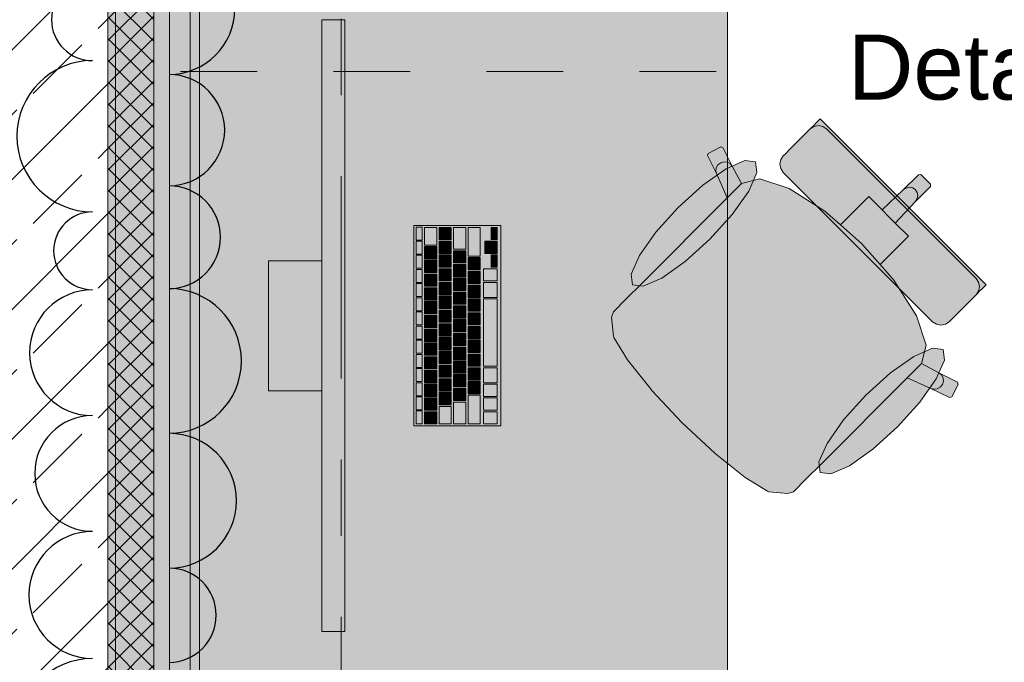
# Model space of a CAD drawing. Header units: metres. Extents: x -3.6 to 84.5, y -11 to 16.8.
# Tile 32 of 256: x 0.11 to 1.397, y 11.518 to 12.358. Entities that reach past the tile are written whole.
import ezdxf

# ---------------------------------------------------------------- set-up
doc = ezdxf.new("R2010")
doc.units = ezdxf.units.M
doc.header["$MEASUREMENT"] = 0
doc.linetypes.add('Strichlinie doppelt', pattern=[0.546806, 0.264583, -0.105833, 0.070556, -0.105833])
doc.linetypes.add('Strichlinie eng', pattern=[0.115, 0.075, -0.04])
for name, color, linetype in [('208 - Marker.Detail', 7, 'Continuous'), ('209 - Marker.Änderung', 7, 'Continuous'), ('451 - Universal.Achsen Raster', 7, 'Continuous'), ('604 - Struktur.Wand Aussen', 7, 'Continuous'), ('701 - Einrichtung.Möbel', 7, 'Continuous'), ('Abbruch_605 - Struktur.Wand Innen', 7, 'Continuous'), ('Neubau_653 - Abdeckung.TB Verkofferung', 7, 'Continuous')]:
    doc.layers.add(name, color=color, linetype=linetype)
doc.styles.add('ERSTELLTER_STIL_2', font='txt')
doc.linetypes.add('Abbruch 1', pattern='A,0,[1,2022.0244.A_L5A-PL04.05_iB_Deckenspiegel 3.OG1.Shx,S=0.001984,R=0,X=0,Y=0],-0.25,0', length=0.25)
pattern_1 = [(45, (0, 0), (-0.01767767, 0.01767767), [0, -0.025])]

msp = doc.modelspace()

# ---------------------------------------------------------------- hatches: boundary and pattern name
at = {"layer": '604 - Struktur.Wand Aussen', "linetype": 'Continuous', "lineweight": 0, "true_color": 0x000000}
h = msp.add_hatch(dxfattribs=at)
h.set_pattern_fill('Beton__Stahlbeton_0001', color=18, style=0, pattern_type=2)
h.set_pattern_definition([(45, (0, 0), (-0.0848528, 0.0848528), []), (45, (-0.04243, 0.04243), (-0.0848528, 0.0848528), [0.09, -0.03])])
h.paths.add_polyline_path([(-0.015, 13.455), (-0.015, 7.895), (0.105, 7.895), (0.175, 7.895), (0.225, 7.895), (0.225, 13.455)])
h = msp.add_hatch(dxfattribs=at)
h.set_pattern_fill('Gips_0001', color=18, style=0, pattern_type=2)
h.set_pattern_definition(pattern_1)
h.paths.add_polyline_path([(0.235, 8.51), (0.235, 13.445), (0.225, 13.445), (0.225, 8.51)])
at = {"layer": '701 - Einrichtung.Möbel', "linetype": 'Continuous', "lineweight": 0, "true_color": 0x3a3a3a}
for points in [[(0.235, 10.69), (2.435, 10.69), (2.435, 11.49), (1.035, 11.49), (1.035, 12.69), (0.235, 12.69)], [(0.5349, 11.5578), (0.5349, 12.3578), (0.5049, 12.3578), (0.5049, 11.5578)], [(1.108, 12.1582), (1.2056, 12.0606), (1.2648, 12.1197), (1.1563, 12.2282), (1.151, 12.2229), (1.1486, 12.2205), (1.1431, 12.215), (1.1406, 12.2125), (1.1335, 12.2054), (1.1161, 12.188), (1.1103, 12.1822), (1.1079, 12.1798), (1.1046, 12.1749), (1.1035, 12.169), (1.1047, 12.1632)], [(0.922, 12.0123), (0.9025, 11.9928), (0.8858, 11.9761), (0.8835, 11.9691), (0.8858, 11.9439), (0.8864, 11.9424), (0.9042, 11.913), (0.9357, 11.8739), (0.9362, 11.8733), (0.9759, 11.8309), (1.2941, 12.1491), (1.2879, 12.1553), (1.2847, 12.1552), (1.2648, 12.1353), (1.237, 12.1093), (1.2199, 12.1265), (1.2037, 12.1104), (1.1829, 12.0895), (1.1624, 12.1074), (1.1156, 12.137), (1.0773, 12.1497), (1.0534, 12.1436), (1.0411, 12.1663), (1.029, 12.1907), (1.0261, 12.1916), (1.0099, 12.1831), (1.0089, 12.1801), (1.0209, 12.1558), (1.0347, 12.1251)], [(0.9706, 12.1122), (0.9414, 12.0799), (0.9198, 12.0494), (0.9091, 12.0252), (0.9109, 12.0112), (0.9249, 12.0094), (0.9491, 12.0201), (0.9796, 12.0417), (1.0119, 12.0709), (1.0411, 12.1032), (1.0627, 12.1338), (1.0734, 12.1579), (1.0716, 12.1719), (1.0576, 12.1737), (1.0335, 12.163), (1.0029, 12.1414)], [(1.1573, 11.7769), (1.2701, 11.8897), (1.3008, 11.8759), (1.3251, 11.8639), (1.3281, 11.8649), (1.3366, 11.881), (1.3357, 11.884), (1.3113, 11.896), (1.2886, 11.9084), (1.2947, 11.9323), (1.282, 11.9706), (1.2524, 12.0174), (1.2345, 12.0378), (1.2554, 12.0587), (1.2715, 12.0749), (1.2544, 12.092), (1.2803, 12.1198), (1.3002, 12.1397), (1.3003, 12.1429), (1.2941, 12.1491), (0.9759, 11.8309), (1.0183, 11.7911), (1.0189, 11.7907), (1.058, 11.7592), (1.0874, 11.7414), (1.089, 11.7408), (1.1141, 11.7384), (1.1211, 11.7407), (1.1378, 11.7575)], [(1.3032, 11.963), (1.3082, 11.9596), (1.314, 11.9585), (1.3199, 11.9596), (1.3248, 11.9629), (1.3273, 11.9653), (1.333, 11.9711), (1.3504, 11.9885), (1.3576, 11.9956), (1.36, 11.9981), (1.3655, 12.0036), (1.3679, 12.006), (1.3732, 12.0113), (1.2648, 12.1197), (1.2056, 12.0606)], [(0.7389, 11.8268), (0.7389, 12.0888), (0.6249, 12.0888), (0.6249, 11.8268)], [(0.6359, 12.0783), (0.6359, 12.0866), (0.6357, 12.0868), (0.6281, 12.0868), (0.6279, 12.0866), (0.6279, 12.07), (0.6281, 12.0698), (0.6357, 12.0698), (0.6359, 12.07)], [(0.6549, 12.0748), (0.6549, 12.0861), (0.6547, 12.0863), (0.6391, 12.0863), (0.6389, 12.0861), (0.6389, 12.0635), (0.6391, 12.0633), (0.6547, 12.0633), (0.6549, 12.0635)], [(0.6739, 12.0783), (0.6739, 12.0861), (0.6737, 12.0863), (0.6581, 12.0863), (0.6579, 12.0861), (0.6579, 12.0705), (0.6581, 12.0703), (0.6737, 12.0703), (0.6739, 12.0705)], [(0.6929, 12.0721), (0.6929, 12.0861), (0.6927, 12.0863), (0.6771, 12.0863), (0.6769, 12.0861), (0.6769, 12.058), (0.6771, 12.0578), (0.6927, 12.0578), (0.6929, 12.058)], [(0.7119, 12.0676), (0.7119, 12.0861), (0.7117, 12.0863), (0.6961, 12.0863), (0.6959, 12.0861), (0.6959, 12.049), (0.6961, 12.0488), (0.7117, 12.0488), (0.7119, 12.049)], [(0.7339, 12.0783), (0.7339, 12.0861), (0.7337, 12.0863), (0.7261, 12.0863), (0.7259, 12.0861), (0.7259, 12.0705), (0.7261, 12.0703), (0.7337, 12.0703), (0.7339, 12.0705)], [(0.6359, 12.0598), (0.6359, 12.0681), (0.6357, 12.0683), (0.6281, 12.0683), (0.6279, 12.0681), (0.6279, 12.0515), (0.6281, 12.0513), (0.6357, 12.0513), (0.6359, 12.0515)], [(0.6549, 12.0533), (0.6549, 12.0611), (0.6547, 12.0613), (0.6391, 12.0613), (0.6389, 12.0611), (0.6389, 12.0455), (0.6391, 12.0453), (0.6547, 12.0453), (0.6549, 12.0455)], [(0.6739, 12.0603), (0.6739, 12.0681), (0.6737, 12.0683), (0.6581, 12.0683), (0.6579, 12.0681), (0.6579, 12.0525), (0.6581, 12.0523), (0.6737, 12.0523), (0.6739, 12.0525)], [(0.7259, 12.0603), (0.7259, 12.0681), (0.7257, 12.0683), (0.7181, 12.0683), (0.7179, 12.0681), (0.7179, 12.0525), (0.7181, 12.0523), (0.7257, 12.0523), (0.7259, 12.0525)], [(0.7339, 12.0603), (0.7339, 12.0681), (0.7337, 12.0683), (0.7261, 12.0683), (0.7259, 12.0681), (0.7259, 12.0525), (0.7261, 12.0523), (0.7337, 12.0523), (0.7339, 12.0525)], [(0.6359, 12.0413), (0.6359, 12.0496), (0.6357, 12.0498), (0.6281, 12.0498), (0.6279, 12.0496), (0.6279, 12.033), (0.6281, 12.0328), (0.6357, 12.0328), (0.6359, 12.033)], [(0.6739, 12.0423), (0.6739, 12.0501), (0.6737, 12.0503), (0.6581, 12.0503), (0.6579, 12.0501), (0.6579, 12.0345), (0.6581, 12.0343), (0.6737, 12.0343), (0.6739, 12.0345)], [(0.6929, 12.0478), (0.6929, 12.0556), (0.6927, 12.0558), (0.6771, 12.0558), (0.6769, 12.0556), (0.6769, 12.04), (0.6771, 12.0398), (0.6927, 12.0398), (0.6929, 12.04)], [(0.7339, 12.0423), (0.7339, 12.0501), (0.7337, 12.0503), (0.7261, 12.0503), (0.7259, 12.0501), (0.7259, 12.0345), (0.7261, 12.0343), (0.7337, 12.0343), (0.7339, 12.0345)], [(0.5049, 12.0428), (0.4349, 12.0428), (0.4349, 11.8728), (0.5049, 11.8728)], [(0.6549, 12.0353), (0.6549, 12.0431), (0.6547, 12.0433), (0.6391, 12.0433), (0.6389, 12.0431), (0.6389, 12.0275), (0.6391, 12.0273), (0.6547, 12.0273), (0.6549, 12.0275)], [(0.6929, 12.0298), (0.6929, 12.0376), (0.6927, 12.0378), (0.6771, 12.0378), (0.6769, 12.0376), (0.6769, 12.022), (0.6771, 12.0218), (0.6927, 12.0218), (0.6929, 12.022)], [(0.7119, 12.0388), (0.7119, 12.0466), (0.7117, 12.0468), (0.6961, 12.0468), (0.6959, 12.0466), (0.6959, 12.031), (0.6961, 12.0308), (0.7117, 12.0308), (0.7119, 12.031)], [(0.6359, 12.0228), (0.6359, 12.0311), (0.6357, 12.0313), (0.6281, 12.0313), (0.6279, 12.0311), (0.6279, 12.0145), (0.6281, 12.0143), (0.6357, 12.0143), (0.6359, 12.0145)], [(0.6549, 12.0173), (0.6549, 12.0251), (0.6547, 12.0253), (0.6391, 12.0253), (0.6389, 12.0251), (0.6389, 12.0095), (0.6391, 12.0093), (0.6547, 12.0093), (0.6549, 12.0095)], [(0.6739, 12.0243), (0.6739, 12.0321), (0.6737, 12.0323), (0.6581, 12.0323), (0.6579, 12.0321), (0.6579, 12.0165), (0.6581, 12.0163), (0.6737, 12.0163), (0.6739, 12.0165)], [(0.7119, 12.0208), (0.7119, 12.0286), (0.7117, 12.0288), (0.6961, 12.0288), (0.6959, 12.0286), (0.6959, 12.013), (0.6961, 12.0128), (0.7117, 12.0128), (0.7119, 12.013)], [(0.7339, 12.0243), (0.7339, 12.0321), (0.7337, 12.0323), (0.7161, 12.0323), (0.7159, 12.0321), (0.7159, 12.0165), (0.7161, 12.0163), (0.7337, 12.0163), (0.7339, 12.0165)], [(0.6359, 12.0043), (0.6359, 12.0126), (0.6357, 12.0128), (0.6281, 12.0128), (0.6279, 12.0126), (0.6279, 11.996), (0.6281, 11.9958), (0.6357, 11.9958), (0.6359, 11.996)], [(0.6739, 12.0063), (0.6739, 12.0141), (0.6737, 12.0143), (0.6581, 12.0143), (0.6579, 12.0141), (0.6579, 11.9985), (0.6581, 11.9983), (0.6737, 11.9983), (0.6739, 11.9985)], [(0.6929, 12.0118), (0.6929, 12.0196), (0.6927, 12.0198), (0.6771, 12.0198), (0.6769, 12.0196), (0.6769, 12.004), (0.6771, 12.0038), (0.6927, 12.0038), (0.6929, 12.004)], [(0.7119, 12.0028), (0.7119, 12.0106), (0.7117, 12.0108), (0.6961, 12.0108), (0.6959, 12.0106), (0.6959, 11.995), (0.6961, 11.9948), (0.7117, 11.9948), (0.7119, 11.995)], [(0.7339, 12.0046), (0.7339, 12.0141), (0.7337, 12.0143), (0.7161, 12.0143), (0.7159, 12.0141), (0.7159, 11.995), (0.7161, 11.9948), (0.7337, 11.9948), (0.7339, 11.995)], [(0.6549, 11.9993), (0.6549, 12.0071), (0.6547, 12.0073), (0.6391, 12.0073), (0.6389, 12.0071), (0.6389, 11.9915), (0.6391, 11.9913), (0.6547, 11.9913), (0.6549, 11.9915)], [(0.6739, 11.9883), (0.6739, 11.9961), (0.6737, 11.9963), (0.6581, 11.9963), (0.6579, 11.9961), (0.6579, 11.9805), (0.6581, 11.9803), (0.6737, 11.9803), (0.6739, 11.9805)], [(0.6929, 11.9938), (0.6929, 12.0016), (0.6927, 12.0018), (0.6771, 12.0018), (0.6769, 12.0016), (0.6769, 11.986), (0.6771, 11.9858), (0.6927, 11.9858), (0.6929, 11.986)], [(0.6359, 11.9858), (0.6359, 11.9941), (0.6357, 11.9943), (0.6281, 11.9943), (0.6279, 11.9941), (0.6279, 11.9775), (0.6281, 11.9773), (0.6357, 11.9773), (0.6359, 11.9775)], [(0.6549, 11.9813), (0.6549, 11.9891), (0.6547, 11.9893), (0.6391, 11.9893), (0.6389, 11.9891), (0.6389, 11.9735), (0.6391, 11.9733), (0.6547, 11.9733), (0.6549, 11.9735)], [(0.6929, 11.9758), (0.6929, 11.9836), (0.6927, 11.9838), (0.6771, 11.9838), (0.6769, 11.9836), (0.6769, 11.968), (0.6771, 11.9678), (0.6927, 11.9678), (0.6929, 11.968)], [(0.7119, 11.9848), (0.7119, 11.9926), (0.7117, 11.9928), (0.6961, 11.9928), (0.6959, 11.9926), (0.6959, 11.977), (0.6961, 11.9768), (0.7117, 11.9768), (0.7119, 11.977)], [(0.7339, 11.9488), (0.7339, 11.9926), (0.7337, 11.9928), (0.7161, 11.9928), (0.7159, 11.9926), (0.7159, 11.905), (0.7161, 11.9048), (0.7337, 11.9048), (0.7339, 11.905)], [(0.6359, 11.9673), (0.6359, 11.9756), (0.6357, 11.9758), (0.6281, 11.9758), (0.6279, 11.9756), (0.6279, 11.959), (0.6281, 11.9588), (0.6357, 11.9588), (0.6359, 11.959)], [(0.6549, 11.9633), (0.6549, 11.9711), (0.6547, 11.9713), (0.6391, 11.9713), (0.6389, 11.9711), (0.6389, 11.9555), (0.6391, 11.9553), (0.6547, 11.9553), (0.6549, 11.9555)], [(0.6739, 11.9703), (0.6739, 11.9781), (0.6737, 11.9783), (0.6581, 11.9783), (0.6579, 11.9781), (0.6579, 11.9625), (0.6581, 11.9623), (0.6737, 11.9623), (0.6739, 11.9625)], [(0.7119, 11.9668), (0.7119, 11.9746), (0.7117, 11.9748), (0.6961, 11.9748), (0.6959, 11.9746), (0.6959, 11.959), (0.6961, 11.9588), (0.7117, 11.9588), (0.7119, 11.959)], [(0.6739, 11.9523), (0.6739, 11.9601), (0.6737, 11.9603), (0.6581, 11.9603), (0.6579, 11.9601), (0.6579, 11.9445), (0.6581, 11.9443), (0.6737, 11.9443), (0.6739, 11.9445)], [(0.6929, 11.9578), (0.6929, 11.9656), (0.6927, 11.9658), (0.6771, 11.9658), (0.6769, 11.9656), (0.6769, 11.95), (0.6771, 11.9498), (0.6927, 11.9498), (0.6929, 11.95)], [(0.6359, 11.9488), (0.6359, 11.9571), (0.6357, 11.9573), (0.6281, 11.9573), (0.6279, 11.9571), (0.6279, 11.9405), (0.6281, 11.9403), (0.6357, 11.9403), (0.6359, 11.9405)], [(0.6549, 11.9453), (0.6549, 11.9531), (0.6547, 11.9533), (0.6391, 11.9533), (0.6389, 11.9531), (0.6389, 11.9375), (0.6391, 11.9373), (0.6547, 11.9373), (0.6549, 11.9375)], [(0.6929, 11.9398), (0.6929, 11.9476), (0.6927, 11.9478), (0.6771, 11.9478), (0.6769, 11.9476), (0.6769, 11.932), (0.6771, 11.9318), (0.6927, 11.9318), (0.6929, 11.932)], [(0.7119, 11.9488), (0.7119, 11.9566), (0.7117, 11.9568), (0.6961, 11.9568), (0.6959, 11.9566), (0.6959, 11.941), (0.6961, 11.9408), (0.7117, 11.9408), (0.7119, 11.941)], [(0.6359, 11.9303), (0.6359, 11.9386), (0.6357, 11.9388), (0.6281, 11.9388), (0.6279, 11.9386), (0.6279, 11.922), (0.6281, 11.9218), (0.6357, 11.9218), (0.6359, 11.922)], [(0.6549, 11.9273), (0.6549, 11.9351), (0.6547, 11.9353), (0.6391, 11.9353), (0.6389, 11.9351), (0.6389, 11.9195), (0.6391, 11.9193), (0.6547, 11.9193), (0.6549, 11.9195)], [(0.6739, 11.9343), (0.6739, 11.9421), (0.6737, 11.9423), (0.6581, 11.9423), (0.6579, 11.9421), (0.6579, 11.9265), (0.6581, 11.9263), (0.6737, 11.9263), (0.6739, 11.9265)], [(0.7119, 11.9308), (0.7119, 11.9386), (0.7117, 11.9388), (0.6961, 11.9388), (0.6959, 11.9386), (0.6959, 11.923), (0.6961, 11.9228), (0.7117, 11.9228), (0.7119, 11.923)], [(0.6359, 11.9118), (0.6359, 11.9201), (0.6357, 11.9203), (0.6281, 11.9203), (0.6279, 11.9201), (0.6279, 11.9035), (0.6281, 11.9033), (0.6357, 11.9033), (0.6359, 11.9035)], [(0.6739, 11.9163), (0.6739, 11.9241), (0.6737, 11.9243), (0.6581, 11.9243), (0.6579, 11.9241), (0.6579, 11.9085), (0.6581, 11.9083), (0.6737, 11.9083), (0.6739, 11.9085)], [(0.6929, 11.9218), (0.6929, 11.9296), (0.6927, 11.9298), (0.6771, 11.9298), (0.6769, 11.9296), (0.6769, 11.914), (0.6771, 11.9138), (0.6927, 11.9138), (0.6929, 11.914)], [(0.7119, 11.9128), (0.7119, 11.9206), (0.7117, 11.9208), (0.6961, 11.9208), (0.6959, 11.9206), (0.6959, 11.905), (0.6961, 11.9048), (0.7117, 11.9048), (0.7119, 11.905)], [(1.2573, 11.8256), (1.2864, 11.8579), (1.308, 11.8885), (1.3188, 11.9126), (1.317, 11.9266), (1.3029, 11.9284), (1.2788, 11.9177), (1.2483, 11.8961), (1.2159, 11.8669), (1.1868, 11.8346), (1.1652, 11.804), (1.1544, 11.7799), (1.1562, 11.7659), (1.1703, 11.7641), (1.1944, 11.7748), (1.2249, 11.7964)], [(0.6549, 11.9093), (0.6549, 11.9171), (0.6547, 11.9173), (0.6391, 11.9173), (0.6389, 11.9171), (0.6389, 11.9015), (0.6391, 11.9013), (0.6547, 11.9013), (0.6549, 11.9015)], [(0.6739, 11.8983), (0.6739, 11.9061), (0.6737, 11.9063), (0.6581, 11.9063), (0.6579, 11.9061), (0.6579, 11.8905), (0.6581, 11.8903), (0.6737, 11.8903), (0.6739, 11.8905)], [(0.6929, 11.9038), (0.6929, 11.9116), (0.6927, 11.9118), (0.6771, 11.9118), (0.6769, 11.9116), (0.6769, 11.896), (0.6771, 11.8958), (0.6927, 11.8958), (0.6929, 11.896)], [(0.6359, 11.8933), (0.6359, 11.9016), (0.6357, 11.9018), (0.6281, 11.9018), (0.6279, 11.9016), (0.6279, 11.885), (0.6281, 11.8848), (0.6357, 11.8848), (0.6359, 11.885)], [(0.6549, 11.8913), (0.6549, 11.8991), (0.6547, 11.8993), (0.6391, 11.8993), (0.6389, 11.8991), (0.6389, 11.8835), (0.6391, 11.8833), (0.6547, 11.8833), (0.6549, 11.8835)], [(0.6929, 11.8858), (0.6929, 11.8936), (0.6927, 11.8938), (0.6771, 11.8938), (0.6769, 11.8936), (0.6769, 11.878), (0.6771, 11.8778), (0.6927, 11.8778), (0.6929, 11.878)], [(0.7119, 11.8948), (0.7119, 11.9026), (0.7117, 11.9028), (0.6961, 11.9028), (0.6959, 11.9026), (0.6959, 11.887), (0.6961, 11.8868), (0.7117, 11.8868), (0.7119, 11.887)], [(0.7339, 11.8931), (0.7339, 11.9026), (0.7337, 11.9028), (0.7161, 11.9028), (0.7159, 11.9026), (0.7159, 11.8835), (0.7161, 11.8833), (0.7337, 11.8833), (0.7339, 11.8835)], [(0.6359, 11.8748), (0.6359, 11.8831), (0.6357, 11.8833), (0.6281, 11.8833), (0.6279, 11.8831), (0.6279, 11.8665), (0.6281, 11.8663), (0.6357, 11.8663), (0.6359, 11.8665)], [(0.6549, 11.8733), (0.6549, 11.8811), (0.6547, 11.8813), (0.6391, 11.8813), (0.6389, 11.8811), (0.6389, 11.8655), (0.6391, 11.8653), (0.6547, 11.8653), (0.6549, 11.8655)], [(0.6739, 11.8803), (0.6739, 11.8881), (0.6737, 11.8883), (0.6581, 11.8883), (0.6579, 11.8881), (0.6579, 11.8725), (0.6581, 11.8723), (0.6737, 11.8723), (0.6739, 11.8725)], [(0.7119, 11.8768), (0.7119, 11.8846), (0.7117, 11.8848), (0.6961, 11.8848), (0.6959, 11.8846), (0.6959, 11.869), (0.6961, 11.8688), (0.7117, 11.8688), (0.7119, 11.869)], [(0.7339, 11.8733), (0.7339, 11.8811), (0.7337, 11.8813), (0.7161, 11.8813), (0.7159, 11.8811), (0.7159, 11.8655), (0.7161, 11.8653), (0.7337, 11.8653), (0.7339, 11.8655)], [(0.6739, 11.8623), (0.6739, 11.8701), (0.6737, 11.8703), (0.6581, 11.8703), (0.6579, 11.8701), (0.6579, 11.8545), (0.6581, 11.8543), (0.6737, 11.8543), (0.6739, 11.8545)], [(0.6929, 11.8678), (0.6929, 11.8756), (0.6927, 11.8758), (0.6771, 11.8758), (0.6769, 11.8756), (0.6769, 11.86), (0.6771, 11.8598), (0.6927, 11.8598), (0.6929, 11.86)], [(0.6359, 11.8563), (0.6359, 11.8646), (0.6357, 11.8648), (0.6281, 11.8648), (0.6279, 11.8646), (0.6279, 11.848), (0.6281, 11.8478), (0.6357, 11.8478), (0.6359, 11.848)], [(0.6549, 11.8553), (0.6549, 11.8631), (0.6547, 11.8633), (0.6391, 11.8633), (0.6389, 11.8631), (0.6389, 11.8475), (0.6391, 11.8473), (0.6547, 11.8473), (0.6549, 11.8475)], [(0.6929, 11.8436), (0.6929, 11.8576), (0.6927, 11.8578), (0.6771, 11.8578), (0.6769, 11.8576), (0.6769, 11.8295), (0.6771, 11.8293), (0.6927, 11.8293), (0.6929, 11.8295)], [(0.7119, 11.8481), (0.7119, 11.8666), (0.7117, 11.8668), (0.6961, 11.8668), (0.6959, 11.8666), (0.6959, 11.8295), (0.6961, 11.8293), (0.7117, 11.8293), (0.7119, 11.8295)], [(0.7339, 11.8553), (0.7339, 11.8631), (0.7337, 11.8633), (0.7161, 11.8633), (0.7159, 11.8631), (0.7159, 11.8475), (0.7161, 11.8473), (0.7337, 11.8473), (0.7339, 11.8475)], [(0.6359, 11.8378), (0.6359, 11.8461), (0.6357, 11.8463), (0.6281, 11.8463), (0.6279, 11.8461), (0.6279, 11.8295), (0.6281, 11.8293), (0.6357, 11.8293), (0.6359, 11.8295)], [(0.6549, 11.8373), (0.6549, 11.8451), (0.6547, 11.8453), (0.6391, 11.8453), (0.6389, 11.8451), (0.6389, 11.8295), (0.6391, 11.8293), (0.6547, 11.8293), (0.6549, 11.8295)], [(0.6739, 11.8408), (0.6739, 11.8521), (0.6737, 11.8523), (0.6581, 11.8523), (0.6579, 11.8521), (0.6579, 11.8295), (0.6581, 11.8293), (0.6737, 11.8293), (0.6739, 11.8295)], [(0.7339, 11.8373), (0.7339, 11.8451), (0.7337, 11.8453), (0.7161, 11.8453), (0.7159, 11.8451), (0.7159, 11.8295), (0.7161, 11.8293), (0.7337, 11.8293), (0.7339, 11.8295)]]:
    msp.add_hatch(color=250, dxfattribs=at).paths.add_polyline_path(points)
at = {"layer": 'Abbruch_605 - Struktur.Wand Innen', "linetype": 'Continuous', "lineweight": 0, "true_color": 0x000000}
h = msp.add_hatch(dxfattribs=at)
h.set_pattern_fill('Dämmung__hart_2_0001', color=18, style=0, pattern_type=2)
h.set_pattern_definition([(315, (0, 0), (0.014142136, 0.014142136), []), (45, (0, 0), (-0.014142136, 0.014142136), [])])
h.paths.add_polyline_path([(0.285, 12.69), (0.225, 12.69), (0.225, 8.51), (0.285, 8.51)])
at = {"layer": 'Neubau_653 - Abdeckung.TB Verkofferung', "linetype": 'Continuous', "lineweight": 0, "true_color": 0x000000}
h = msp.add_hatch(dxfattribs=at)
h.set_pattern_fill('Gips_0001', color=18, style=0, pattern_type=2)
h.set_pattern_definition(pattern_1)
h.paths.add_polyline_path([(0.345, 8.6495), (0.345, 12.69), (0.3325, 12.69), (0.3325, 8.6495)])

# ---------------------------------------------------------------- linework, layer by layer
at = {"layer": '209 - Marker.Änderung', "color": 1, "linetype": 'Continuous', "lineweight": 25}
for centre, radius, start, end in [((0.305, 12.3722), 0.086, 270, 90), ((0.205, 12.358), 0.0537, 90, 270), ((0.205, 12.2055), 0.0989, 90, 270), ((0.305, 12.2135), 0.0727, 270, 90), ((0.305, 12.0735), 0.0672, 270, 90), ((0.205, 12.0557), 0.0509, 90, 270), ((0.205, 11.9225), 0.0823, 90, 270), ((0.305, 11.9117), 0.0946, 270, 90), ((0.205, 11.7646), 0.0756, 90, 270), ((0.305, 11.729), 0.0881, 270, 90), ((0.205, 11.6058), 0.0831, 90, 270), ((0.305, 11.5793), 0.0616, 270, 90), ((0.205, 11.4245), 0.0982, 90, 270)]:
    msp.add_arc(centre, radius, start, end, dxfattribs=at)
at = {"layer": '451 - Universal.Achsen Raster', "color": 160, "linetype": 'Strichlinie doppelt', "lineweight": 9, "true_color": 0x3232ff}
msp.add_line((0.53, -10.585), (0.53, 16.355), dxfattribs=at)
at = {"layer": '604 - Struktur.Wand Aussen', "color": 7, "linetype": 'Continuous', "lineweight": 13}
msp.add_line((0.225, 8.51), (0.225, 13.445), dxfattribs=at)
at = {"layer": '604 - Struktur.Wand Aussen', "color": 7, "linetype": 'Continuous', "lineweight": 5, "flags": 128}
msp.add_lwpolyline([(0.235, 8.51), (0.235, 13.445)], dxfattribs=at)
at = {"layer": '701 - Einrichtung.Möbel', "color": 7, "linetype": 'Strichlinie eng', "lineweight": 5, "true_color": 0xebebeb}
for p, q in [((1.02, 12.69), (1.02, 12.29)), ((1.02, 12.29), (0.235, 12.29))]:
    msp.add_line(p, q, dxfattribs=at)
at = {"layer": '701 - Einrichtung.Möbel', "color": 7, "linetype": 'Continuous', "lineweight": 5, "true_color": 0xebebeb}
for p, q in [((1.151, 12.2229), (1.1563, 12.2282)), ((1.1563, 12.2282), (1.2648, 12.1197)), ((1.1406, 12.2125), (1.1431, 12.215)), ((1.1431, 12.215), (1.1486, 12.2205)), ((1.1481, 12.2183), (1.1431, 12.215)), ((1.1539, 12.2194), (1.1481, 12.2183)), ((1.1486, 12.2205), (1.151, 12.2229)), ((1.1597, 12.2182), (1.1539, 12.2194)), ((1.1647, 12.2149), (1.1597, 12.2182)), ((1.1161, 12.188), (1.1335, 12.2054)), ((1.1335, 12.2054), (1.1406, 12.2125)), ((1.2623, 12.1173), (1.1647, 12.2149)), ((1.0099, 12.1831), (1.0261, 12.1916)), ((1.0261, 12.1916), (1.029, 12.1907)), ((1.029, 12.1907), (1.0411, 12.1663)), ((1.0089, 12.1801), (1.0099, 12.1831)), ((1.0209, 12.1558), (1.0089, 12.1801)), ((1.1046, 12.1749), (1.1079, 12.1798)), ((1.1079, 12.1798), (1.1103, 12.1822)), ((1.1103, 12.1822), (1.1161, 12.188)), ((1.0198, 12.16), (1.0204, 12.1643)), ((1.0204, 12.1643), (1.0226, 12.1681)), ((1.0226, 12.1681), (1.0261, 12.1709)), ((1.0261, 12.1709), (1.0303, 12.1722)), ((1.0303, 12.1722), (1.0347, 12.1718)), ((1.0347, 12.1718), (1.0384, 12.1697)), ((1.0384, 12.1697), (1.0411, 12.1663)), ((1.0411, 12.1663), (1.0534, 12.1436)), ((1.1035, 12.169), (1.1046, 12.1749)), ((1.1047, 12.1632), (1.1035, 12.169)), ((1.0209, 12.1558), (1.0198, 12.16)), ((1.0347, 12.1251), (1.0209, 12.1558)), ((1.108, 12.1582), (1.1047, 12.1632)), ((1.2056, 12.0606), (1.108, 12.1582)), ((1.2648, 12.1353), (1.2847, 12.1552)), ((1.2847, 12.1552), (1.2879, 12.1553)), ((1.2879, 12.1553), (1.2941, 12.1491)), ((1.0532, 12.1435), (1.0347, 12.1251)), ((1.0532, 12.1435), (1.0534, 12.1436)), ((1.0534, 12.1436), (1.0773, 12.1497)), ((1.0773, 12.1497), (1.1156, 12.137)), ((1.2648, 12.1353), (1.2685, 12.1378)), ((1.2685, 12.1378), (1.2728, 12.1388)), ((1.2728, 12.1388), (1.2771, 12.138)), ((1.2771, 12.138), (1.2807, 12.1356)), ((1.2803, 12.1198), (1.3002, 12.1397)), ((1.3003, 12.1429), (1.2941, 12.1491)), ((1.3002, 12.1397), (1.3003, 12.1429)), ((0.922, 12.0123), (1.0347, 12.1251)), ((1.1156, 12.137), (1.1624, 12.1074)), ((1.2037, 12.1104), (1.2199, 12.1265)), ((1.2199, 12.1265), (1.237, 12.1093)), ((1.237, 12.1093), (1.2648, 12.1353)), ((1.283, 12.1321), (1.2807, 12.1356)), ((1.2828, 12.1235), (1.2838, 12.1278)), ((1.2838, 12.1278), (1.283, 12.1321)), ((1.2544, 12.092), (1.2803, 12.1198)), ((1.2623, 12.1173), (1.3599, 12.0197)), ((1.3732, 12.0113), (1.2648, 12.1197)), ((1.2803, 12.1198), (1.2828, 12.1235)), ((1.1624, 12.1074), (1.1829, 12.0895)), ((1.1829, 12.0895), (1.2037, 12.1104)), ((1.237, 12.1093), (1.2457, 12.1007)), ((1.2544, 12.092), (1.2457, 12.1007)), ((1.1829, 12.0895), (1.2104, 12.0654)), ((1.2715, 12.0749), (1.2544, 12.092)), ((1.2554, 12.0587), (1.2715, 12.0749)), ((1.2056, 12.0606), (1.3032, 11.963)), ((1.2345, 12.0378), (1.2104, 12.0654)), ((1.2345, 12.0378), (1.2554, 12.0587)), ((1.2524, 12.0174), (1.2345, 12.0378)), ((0.9025, 11.9928), (0.922, 12.0123)), ((1.282, 11.9706), (1.2524, 12.0174)), ((1.3599, 12.0197), (1.3633, 12.0147)), ((1.3633, 12.0147), (1.3645, 12.0089)), ((1.3679, 12.006), (1.3732, 12.0113)), ((1.3576, 11.9956), (1.36, 11.9981)), ((1.36, 11.9981), (1.3655, 12.0036)), ((1.3633, 12.003), (1.36, 11.9981)), ((1.3645, 12.0089), (1.3633, 12.003)), ((1.3655, 12.0036), (1.3679, 12.006)), ((0.8858, 11.9761), (0.9025, 11.9928)), ((1.333, 11.9711), (1.3504, 11.9885)), ((1.3504, 11.9885), (1.3576, 11.9956)), ((0.8835, 11.9691), (0.8858, 11.9761)), ((1.2947, 11.9323), (1.282, 11.9706)), ((1.3273, 11.9653), (1.333, 11.9711)), ((0.8858, 11.9439), (0.8835, 11.9691)), ((1.3032, 11.963), (1.3082, 11.9596)), ((1.3082, 11.9596), (1.314, 11.9585)), ((1.314, 11.9585), (1.3199, 11.9596)), ((1.3199, 11.9596), (1.3248, 11.9629)), ((1.3248, 11.9629), (1.3273, 11.9653)), ((0.8864, 11.9424), (0.8858, 11.9439)), ((0.9042, 11.913), (0.8864, 11.9424)), ((1.2886, 11.9084), (1.2947, 11.9323)), ((0.9357, 11.8739), (0.9042, 11.913)), ((1.2885, 11.9082), (1.2701, 11.8897)), ((1.2885, 11.9082), (1.2886, 11.9084)), ((1.3113, 11.896), (1.2886, 11.9084)), ((1.3147, 11.8934), (1.3113, 11.896)), ((1.3357, 11.884), (1.3113, 11.896)), ((1.3168, 11.8897), (1.3147, 11.8934)), ((1.1573, 11.7769), (1.2701, 11.8897)), ((1.2701, 11.8897), (1.3008, 11.8759)), ((1.3132, 11.8776), (1.3159, 11.8811)), ((1.3159, 11.8811), (1.3172, 11.8853)), ((1.3172, 11.8853), (1.3168, 11.8897)), ((1.3281, 11.8649), (1.3366, 11.881)), ((1.3366, 11.881), (1.3357, 11.884)), ((0.9362, 11.8733), (0.9357, 11.8739)), ((0.9759, 11.8309), (0.9362, 11.8733)), ((1.3008, 11.8759), (1.305, 11.8748)), ((1.3008, 11.8759), (1.3251, 11.8639)), ((1.305, 11.8748), (1.3093, 11.8754)), ((1.3093, 11.8754), (1.3132, 11.8776)), ((1.3251, 11.8639), (1.3281, 11.8649)), ((0.9759, 11.8309), (1.0183, 11.7911)), ((1.0183, 11.7911), (1.0189, 11.7907)), ((1.0189, 11.7907), (1.058, 11.7592)), ((1.1378, 11.7575), (1.1573, 11.7769)), ((1.058, 11.7592), (1.0874, 11.7414)), ((1.1211, 11.7407), (1.1378, 11.7575)), ((1.0874, 11.7414), (1.089, 11.7408)), ((1.089, 11.7408), (1.1141, 11.7384)), ((1.1141, 11.7384), (1.1211, 11.7407))]:
    msp.add_line(p, q, dxfattribs=at)
at = {"layer": '701 - Einrichtung.Möbel', "color": 7, "linetype": 'Continuous', "lineweight": 5, "true_color": 0xebebeb, "flags": 128}
for points in [[(0.235, 10.69), (0.235, 12.69), (1.035, 12.69), (1.035, 11.49), (2.435, 11.49), (2.435, 10.69)], [(0.5349, 11.5578), (0.5349, 12.3578), (0.5049, 12.3578), (0.5049, 11.5578)], [(0.9706, 12.1122), (1.0029, 12.1414), (1.0335, 12.163), (1.0576, 12.1737), (1.0716, 12.1719), (1.0734, 12.1579), (1.0627, 12.1338), (1.0411, 12.1032), (1.0119, 12.0709), (0.9796, 12.0417), (0.9491, 12.0201), (0.9249, 12.0094), (0.9109, 12.0112), (0.9091, 12.0252), (0.9198, 12.0494), (0.9414, 12.0799)], [(0.7389, 11.8268), (0.7389, 12.0888), (0.6249, 12.0888), (0.6249, 11.8268)], [(0.6359, 12.0783), (0.6359, 12.0866), (0.6357, 12.0868), (0.6281, 12.0868), (0.6279, 12.0866), (0.6279, 12.07), (0.6281, 12.0698), (0.6357, 12.0698), (0.6359, 12.07)], [(0.6549, 12.0748), (0.6549, 12.0861), (0.6547, 12.0863), (0.6391, 12.0863), (0.6389, 12.0861), (0.6389, 12.0635), (0.6391, 12.0633), (0.6547, 12.0633), (0.6549, 12.0635)], [(0.6739, 12.0783), (0.6739, 12.0861), (0.6737, 12.0863), (0.6581, 12.0863), (0.6579, 12.0861), (0.6579, 12.0705), (0.6581, 12.0703), (0.6737, 12.0703), (0.6739, 12.0705)], [(0.6929, 12.0721), (0.6929, 12.0861), (0.6927, 12.0863), (0.6771, 12.0863), (0.6769, 12.0861), (0.6769, 12.058), (0.6771, 12.0578), (0.6927, 12.0578), (0.6929, 12.058)], [(0.7119, 12.0676), (0.7119, 12.0861), (0.7117, 12.0863), (0.6961, 12.0863), (0.6959, 12.0861), (0.6959, 12.049), (0.6961, 12.0488), (0.7117, 12.0488), (0.7119, 12.049)], [(0.7339, 12.0783), (0.7339, 12.0861), (0.7337, 12.0863), (0.7261, 12.0863), (0.7259, 12.0861), (0.7259, 12.0705), (0.7261, 12.0703), (0.7337, 12.0703), (0.7339, 12.0705)], [(0.6359, 12.0598), (0.6359, 12.0681), (0.6357, 12.0683), (0.6281, 12.0683), (0.6279, 12.0681), (0.6279, 12.0515), (0.6281, 12.0513), (0.6357, 12.0513), (0.6359, 12.0515)], [(0.6549, 12.0533), (0.6549, 12.0611), (0.6547, 12.0613), (0.6391, 12.0613), (0.6389, 12.0611), (0.6389, 12.0455), (0.6391, 12.0453), (0.6547, 12.0453), (0.6549, 12.0455)], [(0.6739, 12.0603), (0.6739, 12.0681), (0.6737, 12.0683), (0.6581, 12.0683), (0.6579, 12.0681), (0.6579, 12.0525), (0.6581, 12.0523), (0.6737, 12.0523), (0.6739, 12.0525)], [(0.7259, 12.0603), (0.7259, 12.0681), (0.7257, 12.0683), (0.7181, 12.0683), (0.7179, 12.0681), (0.7179, 12.0525), (0.7181, 12.0523), (0.7257, 12.0523), (0.7259, 12.0525)], [(0.7339, 12.0603), (0.7339, 12.0681), (0.7337, 12.0683), (0.7261, 12.0683), (0.7259, 12.0681), (0.7259, 12.0525), (0.7261, 12.0523), (0.7337, 12.0523), (0.7339, 12.0525)], [(0.6359, 12.0413), (0.6359, 12.0496), (0.6357, 12.0498), (0.6281, 12.0498), (0.6279, 12.0496), (0.6279, 12.033), (0.6281, 12.0328), (0.6357, 12.0328), (0.6359, 12.033)], [(0.6739, 12.0423), (0.6739, 12.0501), (0.6737, 12.0503), (0.6581, 12.0503), (0.6579, 12.0501), (0.6579, 12.0345), (0.6581, 12.0343), (0.6737, 12.0343), (0.6739, 12.0345)], [(0.6929, 12.0478), (0.6929, 12.0556), (0.6927, 12.0558), (0.6771, 12.0558), (0.6769, 12.0556), (0.6769, 12.04), (0.6771, 12.0398), (0.6927, 12.0398), (0.6929, 12.04)], [(0.7339, 12.0423), (0.7339, 12.0501), (0.7337, 12.0503), (0.7261, 12.0503), (0.7259, 12.0501), (0.7259, 12.0345), (0.7261, 12.0343), (0.7337, 12.0343), (0.7339, 12.0345)], [(0.5049, 12.0428), (0.4349, 12.0428), (0.4349, 11.8728), (0.5049, 11.8728)], [(0.6549, 12.0353), (0.6549, 12.0431), (0.6547, 12.0433), (0.6391, 12.0433), (0.6389, 12.0431), (0.6389, 12.0275), (0.6391, 12.0273), (0.6547, 12.0273), (0.6549, 12.0275)], [(0.6929, 12.0298), (0.6929, 12.0376), (0.6927, 12.0378), (0.6771, 12.0378), (0.6769, 12.0376), (0.6769, 12.022), (0.6771, 12.0218), (0.6927, 12.0218), (0.6929, 12.022)], [(0.7119, 12.0388), (0.7119, 12.0466), (0.7117, 12.0468), (0.6961, 12.0468), (0.6959, 12.0466), (0.6959, 12.031), (0.6961, 12.0308), (0.7117, 12.0308), (0.7119, 12.031)], [(0.6359, 12.0228), (0.6359, 12.0311), (0.6357, 12.0313), (0.6281, 12.0313), (0.6279, 12.0311), (0.6279, 12.0145), (0.6281, 12.0143), (0.6357, 12.0143), (0.6359, 12.0145)], [(0.6549, 12.0173), (0.6549, 12.0251), (0.6547, 12.0253), (0.6391, 12.0253), (0.6389, 12.0251), (0.6389, 12.0095), (0.6391, 12.0093), (0.6547, 12.0093), (0.6549, 12.0095)], [(0.6739, 12.0243), (0.6739, 12.0321), (0.6737, 12.0323), (0.6581, 12.0323), (0.6579, 12.0321), (0.6579, 12.0165), (0.6581, 12.0163), (0.6737, 12.0163), (0.6739, 12.0165)], [(0.7119, 12.0208), (0.7119, 12.0286), (0.7117, 12.0288), (0.6961, 12.0288), (0.6959, 12.0286), (0.6959, 12.013), (0.6961, 12.0128), (0.7117, 12.0128), (0.7119, 12.013)], [(0.7339, 12.0243), (0.7339, 12.0321), (0.7337, 12.0323), (0.7161, 12.0323), (0.7159, 12.0321), (0.7159, 12.0165), (0.7161, 12.0163), (0.7337, 12.0163), (0.7339, 12.0165)], [(0.6359, 12.0043), (0.6359, 12.0126), (0.6357, 12.0128), (0.6281, 12.0128), (0.6279, 12.0126), (0.6279, 11.996), (0.6281, 11.9958), (0.6357, 11.9958), (0.6359, 11.996)], [(0.6739, 12.0063), (0.6739, 12.0141), (0.6737, 12.0143), (0.6581, 12.0143), (0.6579, 12.0141), (0.6579, 11.9985), (0.6581, 11.9983), (0.6737, 11.9983), (0.6739, 11.9985)], [(0.6929, 12.0118), (0.6929, 12.0196), (0.6927, 12.0198), (0.6771, 12.0198), (0.6769, 12.0196), (0.6769, 12.004), (0.6771, 12.0038), (0.6927, 12.0038), (0.6929, 12.004)], [(0.7119, 12.0028), (0.7119, 12.0106), (0.7117, 12.0108), (0.6961, 12.0108), (0.6959, 12.0106), (0.6959, 11.995), (0.6961, 11.9948), (0.7117, 11.9948), (0.7119, 11.995)], [(0.7339, 12.0046), (0.7339, 12.0141), (0.7337, 12.0143), (0.7161, 12.0143), (0.7159, 12.0141), (0.7159, 11.995), (0.7161, 11.9948), (0.7337, 11.9948), (0.7339, 11.995)], [(0.6549, 11.9993), (0.6549, 12.0071), (0.6547, 12.0073), (0.6391, 12.0073), (0.6389, 12.0071), (0.6389, 11.9915), (0.6391, 11.9913), (0.6547, 11.9913), (0.6549, 11.9915)], [(0.6739, 11.9883), (0.6739, 11.9961), (0.6737, 11.9963), (0.6581, 11.9963), (0.6579, 11.9961), (0.6579, 11.9805), (0.6581, 11.9803), (0.6737, 11.9803), (0.6739, 11.9805)], [(0.6929, 11.9938), (0.6929, 12.0016), (0.6927, 12.0018), (0.6771, 12.0018), (0.6769, 12.0016), (0.6769, 11.986), (0.6771, 11.9858), (0.6927, 11.9858), (0.6929, 11.986)], [(0.6359, 11.9858), (0.6359, 11.9941), (0.6357, 11.9943), (0.6281, 11.9943), (0.6279, 11.9941), (0.6279, 11.9775), (0.6281, 11.9773), (0.6357, 11.9773), (0.6359, 11.9775)], [(0.6549, 11.9813), (0.6549, 11.9891), (0.6547, 11.9893), (0.6391, 11.9893), (0.6389, 11.9891), (0.6389, 11.9735), (0.6391, 11.9733), (0.6547, 11.9733), (0.6549, 11.9735)], [(0.6929, 11.9758), (0.6929, 11.9836), (0.6927, 11.9838), (0.6771, 11.9838), (0.6769, 11.9836), (0.6769, 11.968), (0.6771, 11.9678), (0.6927, 11.9678), (0.6929, 11.968)], [(0.7119, 11.9848), (0.7119, 11.9926), (0.7117, 11.9928), (0.6961, 11.9928), (0.6959, 11.9926), (0.6959, 11.977), (0.6961, 11.9768), (0.7117, 11.9768), (0.7119, 11.977)], [(0.7339, 11.9488), (0.7339, 11.9926), (0.7337, 11.9928), (0.7161, 11.9928), (0.7159, 11.9926), (0.7159, 11.905), (0.7161, 11.9048), (0.7337, 11.9048), (0.7339, 11.905)], [(0.6359, 11.9673), (0.6359, 11.9756), (0.6357, 11.9758), (0.6281, 11.9758), (0.6279, 11.9756), (0.6279, 11.959), (0.6281, 11.9588), (0.6357, 11.9588), (0.6359, 11.959)], [(0.6549, 11.9633), (0.6549, 11.9711), (0.6547, 11.9713), (0.6391, 11.9713), (0.6389, 11.9711), (0.6389, 11.9555), (0.6391, 11.9553), (0.6547, 11.9553), (0.6549, 11.9555)], [(0.6739, 11.9703), (0.6739, 11.9781), (0.6737, 11.9783), (0.6581, 11.9783), (0.6579, 11.9781), (0.6579, 11.9625), (0.6581, 11.9623), (0.6737, 11.9623), (0.6739, 11.9625)], [(0.7119, 11.9668), (0.7119, 11.9746), (0.7117, 11.9748), (0.6961, 11.9748), (0.6959, 11.9746), (0.6959, 11.959), (0.6961, 11.9588), (0.7117, 11.9588), (0.7119, 11.959)], [(0.6739, 11.9523), (0.6739, 11.9601), (0.6737, 11.9603), (0.6581, 11.9603), (0.6579, 11.9601), (0.6579, 11.9445), (0.6581, 11.9443), (0.6737, 11.9443), (0.6739, 11.9445)], [(0.6929, 11.9578), (0.6929, 11.9656), (0.6927, 11.9658), (0.6771, 11.9658), (0.6769, 11.9656), (0.6769, 11.95), (0.6771, 11.9498), (0.6927, 11.9498), (0.6929, 11.95)], [(0.6359, 11.9488), (0.6359, 11.9571), (0.6357, 11.9573), (0.6281, 11.9573), (0.6279, 11.9571), (0.6279, 11.9405), (0.6281, 11.9403), (0.6357, 11.9403), (0.6359, 11.9405)], [(0.6549, 11.9453), (0.6549, 11.9531), (0.6547, 11.9533), (0.6391, 11.9533), (0.6389, 11.9531), (0.6389, 11.9375), (0.6391, 11.9373), (0.6547, 11.9373), (0.6549, 11.9375)], [(0.6929, 11.9398), (0.6929, 11.9476), (0.6927, 11.9478), (0.6771, 11.9478), (0.6769, 11.9476), (0.6769, 11.932), (0.6771, 11.9318), (0.6927, 11.9318), (0.6929, 11.932)], [(0.7119, 11.9488), (0.7119, 11.9566), (0.7117, 11.9568), (0.6961, 11.9568), (0.6959, 11.9566), (0.6959, 11.941), (0.6961, 11.9408), (0.7117, 11.9408), (0.7119, 11.941)], [(0.6359, 11.9303), (0.6359, 11.9386), (0.6357, 11.9388), (0.6281, 11.9388), (0.6279, 11.9386), (0.6279, 11.922), (0.6281, 11.9218), (0.6357, 11.9218), (0.6359, 11.922)], [(0.6549, 11.9273), (0.6549, 11.9351), (0.6547, 11.9353), (0.6391, 11.9353), (0.6389, 11.9351), (0.6389, 11.9195), (0.6391, 11.9193), (0.6547, 11.9193), (0.6549, 11.9195)], [(0.6739, 11.9343), (0.6739, 11.9421), (0.6737, 11.9423), (0.6581, 11.9423), (0.6579, 11.9421), (0.6579, 11.9265), (0.6581, 11.9263), (0.6737, 11.9263), (0.6739, 11.9265)], [(0.7119, 11.9308), (0.7119, 11.9386), (0.7117, 11.9388), (0.6961, 11.9388), (0.6959, 11.9386), (0.6959, 11.923), (0.6961, 11.9228), (0.7117, 11.9228), (0.7119, 11.923)], [(0.6359, 11.9118), (0.6359, 11.9201), (0.6357, 11.9203), (0.6281, 11.9203), (0.6279, 11.9201), (0.6279, 11.9035), (0.6281, 11.9033), (0.6357, 11.9033), (0.6359, 11.9035)], [(0.6739, 11.9163), (0.6739, 11.9241), (0.6737, 11.9243), (0.6581, 11.9243), (0.6579, 11.9241), (0.6579, 11.9085), (0.6581, 11.9083), (0.6737, 11.9083), (0.6739, 11.9085)], [(0.6929, 11.9218), (0.6929, 11.9296), (0.6927, 11.9298), (0.6771, 11.9298), (0.6769, 11.9296), (0.6769, 11.914), (0.6771, 11.9138), (0.6927, 11.9138), (0.6929, 11.914)], [(0.7119, 11.9128), (0.7119, 11.9206), (0.7117, 11.9208), (0.6961, 11.9208), (0.6959, 11.9206), (0.6959, 11.905), (0.6961, 11.9048), (0.7117, 11.9048), (0.7119, 11.905)], [(1.2573, 11.8256), (1.2864, 11.8579), (1.308, 11.8885), (1.3188, 11.9126), (1.317, 11.9266), (1.3029, 11.9284), (1.2788, 11.9177), (1.2483, 11.8961), (1.2159, 11.8669), (1.1868, 11.8346), (1.1652, 11.804), (1.1544, 11.7799), (1.1562, 11.7659), (1.1703, 11.7641), (1.1944, 11.7748), (1.2249, 11.7964)], [(0.6549, 11.9093), (0.6549, 11.9171), (0.6547, 11.9173), (0.6391, 11.9173), (0.6389, 11.9171), (0.6389, 11.9015), (0.6391, 11.9013), (0.6547, 11.9013), (0.6549, 11.9015)], [(0.6739, 11.8983), (0.6739, 11.9061), (0.6737, 11.9063), (0.6581, 11.9063), (0.6579, 11.9061), (0.6579, 11.8905), (0.6581, 11.8903), (0.6737, 11.8903), (0.6739, 11.8905)], [(0.6929, 11.9038), (0.6929, 11.9116), (0.6927, 11.9118), (0.6771, 11.9118), (0.6769, 11.9116), (0.6769, 11.896), (0.6771, 11.8958), (0.6927, 11.8958), (0.6929, 11.896)], [(0.6359, 11.8933), (0.6359, 11.9016), (0.6357, 11.9018), (0.6281, 11.9018), (0.6279, 11.9016), (0.6279, 11.885), (0.6281, 11.8848), (0.6357, 11.8848), (0.6359, 11.885)], [(0.6549, 11.8913), (0.6549, 11.8991), (0.6547, 11.8993), (0.6391, 11.8993), (0.6389, 11.8991), (0.6389, 11.8835), (0.6391, 11.8833), (0.6547, 11.8833), (0.6549, 11.8835)], [(0.6929, 11.8858), (0.6929, 11.8936), (0.6927, 11.8938), (0.6771, 11.8938), (0.6769, 11.8936), (0.6769, 11.878), (0.6771, 11.8778), (0.6927, 11.8778), (0.6929, 11.878)], [(0.7119, 11.8948), (0.7119, 11.9026), (0.7117, 11.9028), (0.6961, 11.9028), (0.6959, 11.9026), (0.6959, 11.887), (0.6961, 11.8868), (0.7117, 11.8868), (0.7119, 11.887)], [(0.7339, 11.8931), (0.7339, 11.9026), (0.7337, 11.9028), (0.7161, 11.9028), (0.7159, 11.9026), (0.7159, 11.8835), (0.7161, 11.8833), (0.7337, 11.8833), (0.7339, 11.8835)], [(0.6359, 11.8748), (0.6359, 11.8831), (0.6357, 11.8833), (0.6281, 11.8833), (0.6279, 11.8831), (0.6279, 11.8665), (0.6281, 11.8663), (0.6357, 11.8663), (0.6359, 11.8665)], [(0.6549, 11.8733), (0.6549, 11.8811), (0.6547, 11.8813), (0.6391, 11.8813), (0.6389, 11.8811), (0.6389, 11.8655), (0.6391, 11.8653), (0.6547, 11.8653), (0.6549, 11.8655)], [(0.6739, 11.8803), (0.6739, 11.8881), (0.6737, 11.8883), (0.6581, 11.8883), (0.6579, 11.8881), (0.6579, 11.8725), (0.6581, 11.8723), (0.6737, 11.8723), (0.6739, 11.8725)], [(0.7119, 11.8768), (0.7119, 11.8846), (0.7117, 11.8848), (0.6961, 11.8848), (0.6959, 11.8846), (0.6959, 11.869), (0.6961, 11.8688), (0.7117, 11.8688), (0.7119, 11.869)], [(0.7339, 11.8733), (0.7339, 11.8811), (0.7337, 11.8813), (0.7161, 11.8813), (0.7159, 11.8811), (0.7159, 11.8655), (0.7161, 11.8653), (0.7337, 11.8653), (0.7339, 11.8655)], [(0.6739, 11.8623), (0.6739, 11.8701), (0.6737, 11.8703), (0.6581, 11.8703), (0.6579, 11.8701), (0.6579, 11.8545), (0.6581, 11.8543), (0.6737, 11.8543), (0.6739, 11.8545)], [(0.6929, 11.8678), (0.6929, 11.8756), (0.6927, 11.8758), (0.6771, 11.8758), (0.6769, 11.8756), (0.6769, 11.86), (0.6771, 11.8598), (0.6927, 11.8598), (0.6929, 11.86)], [(0.6359, 11.8563), (0.6359, 11.8646), (0.6357, 11.8648), (0.6281, 11.8648), (0.6279, 11.8646), (0.6279, 11.848), (0.6281, 11.8478), (0.6357, 11.8478), (0.6359, 11.848)], [(0.6549, 11.8553), (0.6549, 11.8631), (0.6547, 11.8633), (0.6391, 11.8633), (0.6389, 11.8631), (0.6389, 11.8475), (0.6391, 11.8473), (0.6547, 11.8473), (0.6549, 11.8475)], [(0.6929, 11.8436), (0.6929, 11.8576), (0.6927, 11.8578), (0.6771, 11.8578), (0.6769, 11.8576), (0.6769, 11.8295), (0.6771, 11.8293), (0.6927, 11.8293), (0.6929, 11.8295)], [(0.7119, 11.8481), (0.7119, 11.8666), (0.7117, 11.8668), (0.6961, 11.8668), (0.6959, 11.8666), (0.6959, 11.8295), (0.6961, 11.8293), (0.7117, 11.8293), (0.7119, 11.8295)], [(0.7339, 11.8553), (0.7339, 11.8631), (0.7337, 11.8633), (0.7161, 11.8633), (0.7159, 11.8631), (0.7159, 11.8475), (0.7161, 11.8473), (0.7337, 11.8473), (0.7339, 11.8475)], [(0.6359, 11.8378), (0.6359, 11.8461), (0.6357, 11.8463), (0.6281, 11.8463), (0.6279, 11.8461), (0.6279, 11.8295), (0.6281, 11.8293), (0.6357, 11.8293), (0.6359, 11.8295)], [(0.6549, 11.8373), (0.6549, 11.8451), (0.6547, 11.8453), (0.6391, 11.8453), (0.6389, 11.8451), (0.6389, 11.8295), (0.6391, 11.8293), (0.6547, 11.8293), (0.6549, 11.8295)], [(0.6739, 11.8408), (0.6739, 11.8521), (0.6737, 11.8523), (0.6581, 11.8523), (0.6579, 11.8521), (0.6579, 11.8295), (0.6581, 11.8293), (0.6737, 11.8293), (0.6739, 11.8295)], [(0.7339, 11.8373), (0.7339, 11.8451), (0.7337, 11.8453), (0.7161, 11.8453), (0.7159, 11.8451), (0.7159, 11.8295), (0.7161, 11.8293), (0.7337, 11.8293), (0.7339, 11.8295)]]:
    msp.add_lwpolyline(points, close=True, dxfattribs=at)
at = {"layer": 'Abbruch_605 - Struktur.Wand Innen', "color": 7, "linetype": 'Abbruch 1', "lineweight": 18, "flags": 128}
for points in [[(0.225, 12.69), (0.225, 8.51)], [(0.285, 8.51), (0.285, 12.69)]]:
    msp.add_lwpolyline(points, dxfattribs=at)
at = {"layer": 'Neubau_653 - Abdeckung.TB Verkofferung', "color": 1, "linetype": 'Continuous', "lineweight": 9}
for p, q in [((0.235, 8.6495), (0.235, 12.69)), ((0.345, 8.6495), (0.345, 12.69))]:
    msp.add_line(p, q, dxfattribs=at)
at = {"layer": 'Neubau_653 - Abdeckung.TB Verkofferung', "color": 1, "linetype": 'Continuous', "lineweight": 5}
for p, q in [((0.3055, 12.69), (0.3055, 8.6495)), ((0.3325, 12.69), (0.3325, 8.6495)), ((0.345, 12.69), (0.345, 8.6495))]:
    msp.add_line(p, q, dxfattribs=at)

# ---------------------------------------------------------------- texts
at = {"layer": '208 - Marker.Detail', "color": 30, "lineweight": 25, "true_color": 0xff6e00, "insert": (1.1922, 12.3384), "char_height": 0.085, "attachment_point": 1, "style": 'ERSTELLTER_STIL_2'}
msp.add_mtext('\\A1;{\\pql;\\fArial|b0|i0|c0|p38;Detail - Trockenbau Stütze Achse 1}', dxfattribs=at)

doc.saveas('drawing.dxf')
